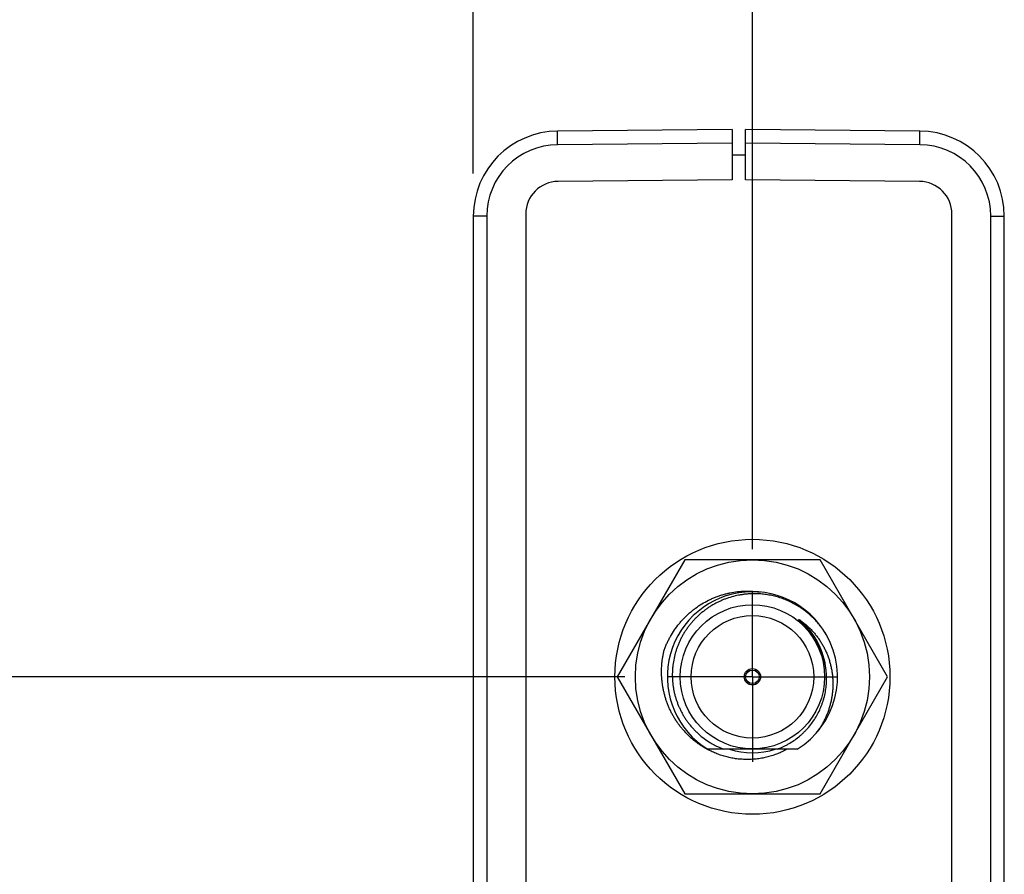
# Model space of a CAD drawing. Header units: inches. Extents: x 0 to 22, y 0 to 17.
# Tile 6 of 66: x 2.9 to 4.4, y 9.9 to 11.2. Entities that reach past the tile are written whole.
import ezdxf

# ---------------------------------------------------------------- set-up
doc = ezdxf.new("R2010")
doc.units = ezdxf.units.IN
doc.header["$LTSCALE"] = 1.21
doc.header["$MEASUREMENT"] = 0
doc.linetypes.add('CENTER', pattern=[0.6, 0.375, -0.075, 0.075, -0.075])
doc.layers.get('0').update_dxf_attribs({"linetype": 'CONTINUOUS'})
doc.layers.add('02___PRT_ALL_AXES', color=7, linetype='CONTINUOUS')
doc.layers.add('DIMENSIONS', color=7, linetype='CONTINUOUS')
doc.styles.get("Standard").update_dxf_attribs({"font": 'txt', "width": 0.8})
doc.dimstyles.new('DIMSTYLE_2', dxfattribs={"dimtxt": 0.125, "dimasz": 0.18, "dimexe": 0.18, "dimexo": 0.0625, "dimgap": 0.09, "dimtad": 0, "dimtih": 1, "dimtoh": 1, "dimdec": 3, "dimzin": 4, "dimdsep": 46, "dimtxsty": 'STANDARD', "dimblk": '_FILLED', "dimblk1": '_FILLED', "dimblk2": '_FILLED', "dimcen": 0.09, "dimadec": 0, "dimazin": 0, "dimtp": 0.01, "dimtm": 0.01, "dimtfac": 1, "dimtdec": 3, "dimtofl": 0, "dimtmove": 0, "dimatfit": 3, "dimldrblk": '_FILLED', "dimfxl": 1, "dimtolj": 1, "dimtzin": 4, "dimarcsym": 0})

# ---------------------------------------------------------------- blocks, each defined once
blk = doc.blocks.new('*D11')
at = {"layer": 'DIMENSIONS', "color": 2, "linetype": 'CONTINUOUS'}
blk.add_line((3.8377, 10.2065), (2.9278, 10.2065), dxfattribs=at)
at = {"layer": 'DIMENSIONS', "color": 2, "linetype": 'CONTINUOUS', "insert": (2.8653, 10.269), "char_height": 0.125, "width": 1.425, "attachment_point": 3, "line_spacing_factor": 0.9}
blk.add_mtext('4.140{\\Ftxt.shx;\\W1.000000;\\H0.125000; }[105.16]', dxfattribs=at)
blk = doc.blocks.new('_FILLED')
at = {"color": 0, "linetype": 'BYBLOCK'}
blk.add_solid([(0, 0), (-1, 0.1736), (-1, -0.1736)], dxfattribs=at)
blk = doc.blocks.new('*D16')
at = {"layer": 'DIMENSIONS', "color": 2, "linetype": 'CONTINUOUS'}
blk.add_line((4.0253, 10.394), (4.0253, 11.698), dxfattribs=at)
at = {"layer": 'DIMENSIONS', "color": 2, "linetype": 'CONTINUOUS', "insert": (3.9628, 11.7605), "char_height": 0.125, "width": 1.425, "attachment_point": 1, "rotation": 90, "line_spacing_factor": 0.9}
blk.add_mtext('6X .267{\\Ftxt.shx;\\W1.000000;\\H0.125000; }[6.78]', dxfattribs=at)
blk = doc.blocks.new('*D17')
at = {"layer": 'DIMENSIONS', "color": 2, "linetype": 'CONTINUOUS'}
blk.add_line((3.6153, 10.9457), (3.6153, 11.698), dxfattribs=at)
at = {"layer": 'DIMENSIONS', "color": 2, "linetype": 'CONTINUOUS', "insert": (3.5528, 11.7605), "char_height": 0.125, "width": 1.225, "attachment_point": 1, "rotation": 90, "line_spacing_factor": 0.9}
blk.add_mtext('-.143{\\Ftxt.shx;\\W1.000000;\\H0.125000; }[3.63]', dxfattribs=at)

msp = doc.modelspace()

# ---------------------------------------------------------------- linework, layer by layer
at = {"color": 7, "linetype": 'CONTINUOUS'}
for p, q in [((3.9953, 11.0105), (3.7392, 11.0082)), ((3.9953, 11.0105), (3.9953, 10.9366)), ((4.0153, 10.9366), (4.0153, 11.0105)), ((4.2714, 11.0082), (4.0153, 11.0105)), ((3.9953, 10.9735), (4.0153, 10.9735)), ((3.9953, 10.9366), (3.7399, 10.9343)), ((4.2707, 10.9343), (4.0153, 10.9366)), ((3.6153, 10.8832), (3.6153, 6.0717)), ((3.6923, 10.8863), (3.6923, 6.0686)), ((4.3183, 6.0686), (4.3183, 10.8863)), ((4.3953, 6.0717), (4.3953, 10.8832)), ((3.926, 10.3785), (3.8267, 10.2065)), ((4.1246, 10.3785), (3.926, 10.3785)), ((4.2239, 10.2065), (4.1246, 10.3785)), ((3.8267, 10.2065), (3.926, 10.0345)), ((4.1246, 10.0345), (4.2239, 10.2065)), ((4.091, 10.1001), (3.9595, 10.1001)), ((3.926, 10.0345), (4.1246, 10.0345))]:
    msp.add_line(p, q, dxfattribs=at)
at = {"color": 9, "linetype": 'CONTINUOUS'}
for p, q in [((3.7392, 10.9882), (3.7392, 11.0082)), ((4.2714, 10.9882), (4.2714, 11.0082)), ((3.9953, 10.9905), (3.7392, 10.9882)), ((4.2714, 10.9882), (4.0153, 10.9905)), ((3.6351, 10.8832), (3.6153, 10.8832)), ((3.6351, 10.8832), (3.6351, 6.0717)), ((4.3754, 6.0717), (4.3754, 10.8832)), ((4.3754, 10.8832), (4.3953, 10.8832))]:
    msp.add_line(p, q, dxfattribs=at)
at = {"color": 7, "linetype": 'CONTINUOUS'}
for radius in [0.202, 0.172, 0.106, 0.09, 0.012, 0.01]:
    msp.add_circle((4.0253, 10.2065), radius, dxfattribs=at)
for centre, radius, start, end in [((3.7403, 10.8832), 0.125, 90.5, 180), ((4.2703, 10.8832), 0.125, 0, 89.5), ((3.7403, 10.8863), 0.048, 90.5, 180), ((4.2703, 10.8863), 0.048, 0, 89.5), ((4.0253, 10.2065), 0.125, 29.7342, 238.277), ((4.0253, 10.2065), 0.125, 301.723, 29.4671), ((4.0253, 10.2065), 0.1115, 252.4753, 287.5247)]:
    msp.add_arc(centre, radius, start, end, dxfattribs=at)
at = {"color": 9, "linetype": 'CONTINUOUS'}
for centre, radius, start, end in [((3.7401, 10.8832), 0.105, 90.4994, 180.0008), ((4.2704, 10.8832), 0.105, 359.9994, 89.5008), ((4.0253, 10.2065), 0.1086, 5.2469, 50.038)]:
    msp.add_arc(centre, radius, start, end, dxfattribs=at)
at = {"color": 7, "linetype": 'CONTINUOUS'}
for points, knots in [([(3.8956, 10.2457), (3.8962, 10.2475), (3.8976, 10.2509), (3.8998, 10.256), (3.9023, 10.2611), (3.9058, 10.2676), (3.9107, 10.2755), (3.9163, 10.283), (3.9211, 10.2886), (3.9249, 10.2927), (3.9289, 10.2967), (3.933, 10.3004), (3.9373, 10.304), (3.9432, 10.3085), (3.9509, 10.3137), (3.9591, 10.3182), (3.9658, 10.3214), (3.9709, 10.3236), (3.9762, 10.3255), (3.9815, 10.3272), (3.9869, 10.3287), (3.9941, 10.3303), (4.0033, 10.3318), (4.0126, 10.3324), (4.0201, 10.3324), (4.0256, 10.3322), (4.0312, 10.3317), (4.0349, 10.3312), (4.0367, 10.3309)], [0, 0, 0, 0, 0.031253, 0.062506, 0.093758, 0.125011, 0.187503, 0.249995, 0.281248, 0.312501, 0.343753, 0.375006, 0.406259, 0.437512, 0.500003, 0.562494, 0.593746, 0.624999, 0.656252, 0.687504, 0.718757, 0.75001, 0.8125, 0.87499, 0.906242, 0.937495, 0.968747, 1, 1, 1, 1]), ([(4.0253, 10.3285), (4.0236, 10.3285), (4.0202, 10.3283), (4.0151, 10.3279), (4.01, 10.3272), (4.0033, 10.3261), (3.995, 10.3241), (3.9869, 10.3215), (3.9806, 10.3189), (3.9759, 10.3168), (3.9713, 10.3145), (3.9669, 10.3121), (3.9625, 10.3094), (3.9583, 10.3065), (3.9542, 10.3035), (3.9502, 10.3003), (3.9463, 10.2969), (3.9426, 10.2934), (3.9391, 10.2897), (3.9357, 10.2859), (3.9325, 10.2819), (3.9295, 10.2778), (3.9266, 10.2736), (3.9239, 10.2693), (3.9214, 10.2648), (3.9191, 10.2602), (3.917, 10.2556), (3.9151, 10.2508), (3.9134, 10.246), (3.9114, 10.2395), (3.9095, 10.2312), (3.9083, 10.2228), (3.9078, 10.216), (3.9076, 10.2109), (3.9076, 10.2058), (3.9079, 10.2006), (3.9084, 10.1956), (3.9091, 10.1905), (3.91, 10.1855), (3.9111, 10.1805), (3.9125, 10.1756), (3.9141, 10.1707), (3.9159, 10.1659), (3.9179, 10.1612), (3.9201, 10.1566), (3.9225, 10.1521), (3.925, 10.1477), (3.9278, 10.1434), (3.9308, 10.1393), (3.934, 10.1352), (3.9373, 10.1313), (3.9408, 10.1276), (3.9444, 10.1241), (3.9495, 10.1195), (3.9562, 10.1143), (3.9634, 10.1096), (3.9693, 10.1063), (3.9739, 10.1041), (3.9786, 10.102), (3.9818, 10.1007), (3.9834, 10.1001)], [0, 0, 0, 0, 0.015626, 0.031252, 0.046878, 0.062504, 0.093749, 0.124994, 0.14062, 0.156246, 0.171872, 0.187498, 0.203124, 0.218749, 0.234375, 0.250001, 0.265627, 0.281253, 0.296879, 0.312505, 0.32813, 0.343756, 0.359382, 0.375008, 0.390634, 0.406259, 0.421885, 0.437511, 0.453136, 0.468762, 0.500006, 0.53125, 0.546876, 0.562502, 0.578127, 0.593753, 0.609379, 0.625004, 0.64063, 0.656255, 0.671881, 0.687507, 0.703132, 0.718758, 0.734383, 0.750009, 0.765634, 0.78126, 0.796885, 0.812511, 0.828136, 0.843762, 0.859387, 0.875012, 0.906256, 0.937499, 0.953124, 0.968749, 0.984375, 1, 1, 1, 1]), ([(4.1341, 10.268), (4.1327, 10.2703), (4.1305, 10.2737), (4.1274, 10.2782), (4.1241, 10.2825), (4.1197, 10.2877), (4.115, 10.2926), (4.111, 10.2963), (4.1069, 10.2999), (4.1016, 10.3042), (4.0949, 10.3088), (4.0879, 10.313), (4.0807, 10.3168), (4.0732, 10.32), (4.0668, 10.3223), (4.0616, 10.3239), (4.0563, 10.3253), (4.0496, 10.3267), (4.0429, 10.3277), (4.0375, 10.3282), (4.0321, 10.3285), (4.028, 10.3286), (4.0253, 10.3285)], [0, 0, 0, 0, 0.062499, 0.093752, 0.125005, 0.187503, 0.250002, 0.281255, 0.312508, 0.375006, 0.437504, 0.500002, 0.5625, 0.624998, 0.687496, 0.718749, 0.750002, 0.812499, 0.874997, 0.90625, 0.937503, 1, 1, 1, 1]), ([(4.107, 10.2764), (4.1067, 10.2768), (4.1061, 10.2775), (4.1052, 10.2785), (4.1042, 10.2796), (4.1033, 10.2806), (4.1023, 10.2816), (4.1013, 10.2826), (4.1005, 10.2835), (4.0998, 10.2841), (4.0993, 10.2846), (4.0988, 10.2851), (4.0983, 10.2856), (4.0978, 10.2861), (4.0973, 10.2866), (4.0968, 10.287), (4.0964, 10.2874), (4.096, 10.2878), (4.0958, 10.288), (4.0955, 10.2882), (4.0953, 10.2885), (4.095, 10.2887), (4.0948, 10.289), (4.0945, 10.2892), (4.0943, 10.2894), (4.0941, 10.2896), (4.094, 10.2897), (4.0939, 10.2898), (4.0937, 10.2899), (4.0936, 10.29), (4.0936, 10.2901), (4.0935, 10.2902), (4.0934, 10.2902), (4.0934, 10.2903), (4.0933, 10.2904), (4.0933, 10.2904), (4.0932, 10.2905), (4.0932, 10.2905), (4.0932, 10.2906), (4.0931, 10.2906), (4.0931, 10.2906), (4.0931, 10.2907), (4.0931, 10.2907), (4.0931, 10.2907), (4.093, 10.2907), (4.093, 10.2907), (4.093, 10.2908), (4.093, 10.2908), (4.093, 10.2908), (4.093, 10.2908), (4.093, 10.2908), (4.093, 10.2908), (4.0931, 10.2908), (4.0931, 10.2908), (4.0931, 10.2908), (4.0931, 10.2908), (4.0931, 10.2908), (4.0932, 10.2908), (4.0932, 10.2908), (4.0932, 10.2908), (4.0933, 10.2908), (4.0933, 10.2907), (4.0934, 10.2907), (4.0934, 10.2907), (4.0935, 10.2907), (4.0935, 10.2906), (4.0936, 10.2906), (4.0937, 10.2905), (4.0938, 10.2905), (4.0939, 10.2904), (4.094, 10.2904), (4.0941, 10.2903), (4.0943, 10.2902), (4.0944, 10.2901), (4.0946, 10.29), (4.0948, 10.2899), (4.0949, 10.2898), (4.095, 10.2897)], [0, 0, 0, 0, 0.062754, 0.125508, 0.188261, 0.251014, 0.313766, 0.376517, 0.439266, 0.470639, 0.502012, 0.533384, 0.564755, 0.596124, 0.627491, 0.658855, 0.690216, 0.705894, 0.721572, 0.737247, 0.75292, 0.76859, 0.784257, 0.799919, 0.815574, 0.823398, 0.831219, 0.839036, 0.846849, 0.854654, 0.858553, 0.86245, 0.866343, 0.870231, 0.874112, 0.877986, 0.881847, 0.883771, 0.885688, 0.887597, 0.889495, 0.891374, 0.892303, 0.893223, 0.894129, 0.895015, 0.89587, 0.896678, 0.897059, 0.897424, 0.897775, 0.898123, 0.898484, 0.898861, 0.899655, 0.900497, 0.901371, 0.903172, 0.905017, 0.906887, 0.908774, 0.910671, 0.912577, 0.91449, 0.918328, 0.92218, 0.926042, 0.929911, 0.933785, 0.937664, 0.945433, 0.953211, 0.960998, 0.96879, 0.976587, 0.984388, 1, 1, 1, 1]), ([(4.095, 10.2897), (4.0966, 10.2886), (4.0997, 10.2864), (4.1042, 10.2827), (4.1084, 10.2789), (4.1125, 10.2748), (4.1163, 10.2705), (4.12, 10.2661), (4.1234, 10.2614), (4.1265, 10.2566), (4.1294, 10.2516), (4.132, 10.2465), (4.1344, 10.2413), (4.1365, 10.2359), (4.1383, 10.2305), (4.1399, 10.2249), (4.1412, 10.2193), (4.1422, 10.2137), (4.1429, 10.2079), (4.1433, 10.2022), (4.1435, 10.1965), (4.1434, 10.1907), (4.143, 10.185), (4.1423, 10.1792), (4.1414, 10.1736), (4.1401, 10.1679), (4.1386, 10.1624), (4.1369, 10.1569), (4.1349, 10.1515), (4.1326, 10.1462), (4.1301, 10.141), (4.1274, 10.136), (4.1244, 10.131), (4.1223, 10.1279), (4.1212, 10.1263)], [0, 0, 0, 0, 0.031231, 0.062464, 0.093698, 0.124934, 0.156171, 0.187409, 0.218649, 0.24989, 0.281132, 0.312375, 0.34362, 0.374865, 0.406112, 0.43736, 0.468609, 0.49986, 0.531111, 0.562363, 0.593617, 0.624871, 0.656127, 0.687383, 0.718641, 0.749899, 0.781159, 0.812419, 0.84368, 0.874943, 0.906206, 0.93747, 0.968734, 1, 1, 1, 1]), ([(4.1334, 10.2162), (4.1331, 10.2189), (4.1323, 10.2244), (4.1307, 10.2312), (4.1291, 10.2366), (4.1278, 10.2405), (4.1264, 10.2444), (4.1242, 10.2496), (4.1212, 10.2558), (4.1177, 10.2618), (4.1147, 10.2665), (4.1122, 10.2699), (4.1097, 10.2732), (4.1079, 10.2754), (4.107, 10.2764)], [0, 0, 0, 0, 0.124972, 0.24995, 0.312452, 0.374956, 0.437462, 0.499968, 0.624963, 0.74996, 0.812469, 0.874979, 0.937489, 1, 1, 1, 1]), ([(3.9593, 10.0998), (3.9578, 10.1006), (3.9546, 10.1024), (3.9501, 10.1052), (3.9457, 10.1082), (3.94, 10.1125), (3.9332, 10.1183), (3.9269, 10.1246), (3.9222, 10.13), (3.9188, 10.1342), (3.9156, 10.1385), (3.9126, 10.1429), (3.9098, 10.1475), (3.9072, 10.1521), (3.9048, 10.1569), (3.9026, 10.1618), (3.9005, 10.1668), (3.8987, 10.1718), (3.8971, 10.1769), (3.8957, 10.1821), (3.8945, 10.1873), (3.8935, 10.1926), (3.8928, 10.1979), (3.892, 10.205), (3.8917, 10.2139), (3.892, 10.2228), (3.8927, 10.2299), (3.8935, 10.2352), (3.8944, 10.2405), (3.8952, 10.244), (3.8956, 10.2457)], [0, 0, 0, 0, 0.031252, 0.062503, 0.093755, 0.125006, 0.187495, 0.249985, 0.281236, 0.312488, 0.34374, 0.374991, 0.406243, 0.437494, 0.468746, 0.499998, 0.531249, 0.562501, 0.593753, 0.625004, 0.656256, 0.687508, 0.71876, 0.750011, 0.812502, 0.874993, 0.906245, 0.937496, 0.968748, 1, 1, 1, 1]), ([(4.0615, 10.1001), (4.0629, 10.1007), (4.0658, 10.1018), (4.07, 10.1037), (4.0741, 10.1057), (4.0795, 10.1086), (4.086, 10.1127), (4.0922, 10.1173), (4.0968, 10.1212), (4.1002, 10.1243), (4.1035, 10.1276), (4.1076, 10.1321), (4.1125, 10.1381), (4.1176, 10.1457), (4.1222, 10.1537), (4.1254, 10.1606), (4.1276, 10.1664), (4.1291, 10.1707), (4.1304, 10.1751), (4.1319, 10.1811), (4.1332, 10.1886), (4.134, 10.1963), (4.1342, 10.2024), (4.1341, 10.207), (4.1339, 10.2116), (4.1336, 10.2147), (4.1334, 10.2162)], [0, 0, 0, 0, 0.031254, 0.062508, 0.093761, 0.125015, 0.187509, 0.250003, 0.281256, 0.31251, 0.343764, 0.375017, 0.437511, 0.500004, 0.562497, 0.62499, 0.656243, 0.687497, 0.71875, 0.750003, 0.812495, 0.874988, 0.906241, 0.937494, 0.968747, 1, 1, 1, 1]), ([(4.076, 10.1001), (4.0737, 10.0989), (4.0704, 10.0972), (4.0658, 10.095), (4.0611, 10.0931), (4.0551, 10.0909), (4.049, 10.0891), (4.0441, 10.0879), (4.0391, 10.0869), (4.0329, 10.0859), (4.0253, 10.0852), (4.0177, 10.085), (4.0101, 10.0852), (4.0025, 10.0859), (3.9963, 10.0869), (3.9913, 10.0879), (3.9864, 10.0891), (3.9803, 10.0908), (3.9743, 10.0929), (3.9696, 10.0948), (3.965, 10.0969), (3.9616, 10.0986), (3.9593, 10.0998)], [0, 0, 0, 0, 0.062498, 0.09375, 0.125003, 0.187501, 0.249999, 0.281252, 0.312504, 0.375002, 0.4375, 0.499998, 0.562496, 0.624995, 0.687493, 0.718746, 0.749999, 0.812497, 0.874996, 0.906248, 0.937501, 1, 1, 1, 1])]:
    msp.add_open_spline(points, degree=3, knots=knots, dxfattribs=at)
at = {"layer": '02___PRT_ALL_AXES', "color": 7, "linetype": 'CENTER'}
for q in [(4.0253, 10.3315), (3.9002, 10.2065), (4.0253, 10.0814), (4.1503, 10.2065)]:
    msp.add_line((4.0253, 10.2065), q, dxfattribs=at)

# ---------------------------------------------------------------- dimensions: what is measured, and where the dimension line sits
at = {"layer": 'DIMENSIONS', "color": 2, "linetype": 'CONTINUOUS'}
for feature_location, offset, origin, text, picture, middle in [((4.0253, 10.394), (0, 1.304), (3.7583, 10.3315), '6X <>', '*D16', (4.0253, 12.473)), ((3.6153, 10.9457), (0, 0.7522), (3.7583, 10.8832), '-<>', '*D17', (3.6153, 12.373))]:
    dim = msp.add_ordinate_dim(feature_location=feature_location, offset=offset, dtype=1, origin=origin, text=text, dimstyle='DIMSTYLE_2', dxfattribs=at)
    dim.commit()
    dim.dimension.update_dxf_attribs({"geometry": picture, "text_midpoint": middle})
dim = msp.add_ordinate_dim(feature_location=(3.8377, 10.2065), offset=(-0.91, 0), dtype=0, origin=(3.9002, 6.0665), dimstyle='DIMSTYLE_2', dxfattribs=at)
dim.commit()
dim.dimension.update_dxf_attribs({"geometry": '*D11', "text_midpoint": (1.8528, 10.2065)})

doc.saveas('drawing.dxf')
